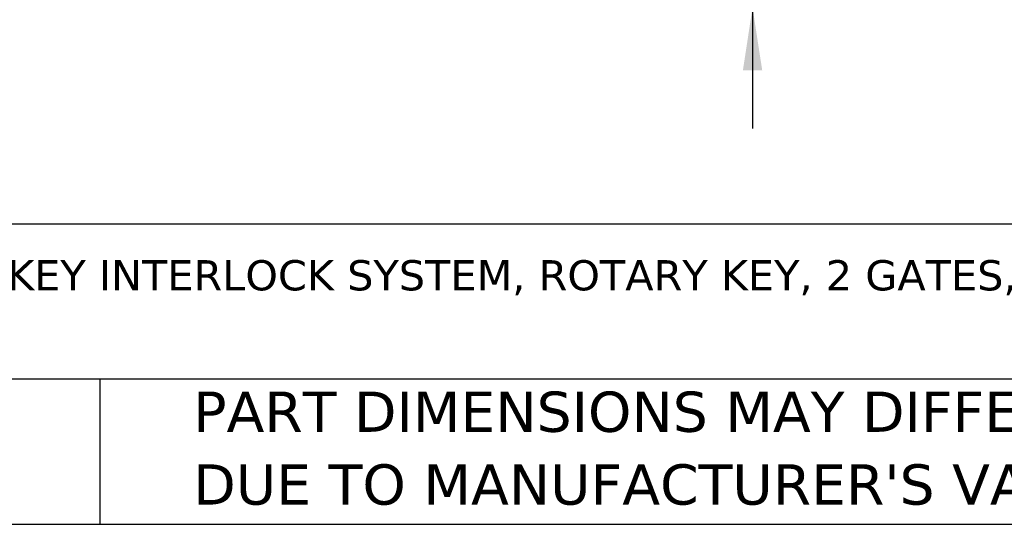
# Model space of a CAD drawing. Header units: millimetres. Extents: x 19 to 819, y 19 to 629.
# Tile 2 of 70: x 138 to 293, y 19 to 99. Entities that reach past the tile are written whole.
import ezdxf

# ---------------------------------------------------------------- set-up
doc = ezdxf.new("R2010")
doc.units = ezdxf.units.MM
doc.header["$LTSCALE"] = 3
doc.linetypes.add('SLD-Solid', pattern=[0])
doc.layers.add('DIMENSIONS', color=140, linetype='SLD-Solid', lineweight=25)
doc.layers.add('TEXT', color=140, linetype='SLD-Solid', lineweight=25)
doc.styles.add('SLDTEXTSTYLE0', font='VERDANA.TTF')
doc.dimstyles.new('SLDDIMSTYLE2', dxfattribs={"dimtxt": 6.474023, "dimasz": 9.906, "dimexe": 0, "dimexo": 0.0625, "dimgap": 1.618506, "dimtad": 0, "dimtih": 1, "dimtoh": 1, "dimrnd": 1e-09, "dimzin": 4, "dimdsep": 46, "dimtxsty": 'SLDTEXTSTYLE0', "dimsah": 1, "dimcen": 0.09, "dimadec": 0, "dimazin": 1, "dimtfac": 1, "dimtmove": 0, "dimatfit": 0, "dimfxl": 0, "dimfrac": 2, "dimtolj": 1, "dimtzin": 12, "dimarcsym": 0})

# ---------------------------------------------------------------- blocks, each defined once
blk = doc.blocks.new('SW_NOTE_0')
at = {"layer": 'TEXT', "color": 0, "insert": (0, 6.05), "char_height": 4.7625, "attachment_point": 1, "style": 'SLDTEXTSTYLE0'}
blk.add_mtext('IDEM SKORPION SERIES TRAPPED KEY INTERLOCK SYSTEM, ROTARY KEY, 2 GATES, PARTIAL BODY, A103 CODED, DIE-CAST ALUMINUM ', dxfattribs=at)
blk = doc.blocks.new('SW_NOTE_0_3')
at = {"layer": 'TEXT', "color": 0, "char_height": 6.35, "attachment_point": 1, "style": 'SLDTEXTSTYLE0'}
for s, insert in [('PART DIMENSIONS MAY DIFFER SLIGHTLY ', (0, 8.07)), ("DUE TO MANUFACTURER'S VARIANCES", (0, -3.4))]:
    blk.add_mtext(s, dxfattribs=dict(at, insert=insert))
blk = doc.blocks.new('_D_7')
at = {"layer": 'DIMENSIONS'}
for p, q in [((259.45, 148.56), (253.58, 148.56)), ((253.58, 148.56), (253.58, 121.53)), ((271.12, 148.56), (268.95, 148.56)), ((268.95, 148.56), (268.95, 138.27)), ((290.36, 148.56), (292.54, 148.56)), ((292.54, 148.56), (292.54, 138.27)), ((268.95, 138.27), (271.12, 138.27)), ((292.54, 138.27), (290.36, 138.27)), ((241.53, 121.53), (244.06, 121.53)), ((253.58, 100.53), (253.58, 81.48))]:
    blk.add_line(p, q, dxfattribs=at)
for points in [[(253.58, 121.53), (255.11, 131.44), (252.06, 131.44)], [(253.58, 100.53), (252.06, 90.62), (255.11, 90.62)]]:
    blk.add_solid(points, dxfattribs=at)
at = {"layer": 'DIMENSIONS', "char_height": 6.35, "attachment_point": 1, "style": 'SLDTEXTSTYLE0'}
for s, insert in [('21.0', (271.12, 158.08)), ('0.83', (271.12, 146.34))]:
    blk.add_mtext(s, dxfattribs=dict(at, insert=insert))

msp = doc.modelspace()

# ---------------------------------------------------------------- linework, layer by layer
at = {"layer": 'TEXT'}
for p, q in [((819.15, 66.3783), (19.05, 66.3783)), ((819.15, 41.91), (19.05, 41.91)), ((150.6349, 41.91), (150.6349, 19.05)), ((19.05, 19.05), (819.15, 19.05))]:
    msp.add_line(p, q, dxfattribs=at)

# ---------------------------------------------------------------- block references
for name, p in [('SW_NOTE_0', (23.8972, 54.6473)), ('SW_NOTE_0_3', (165.3579, 31.9064))]:
    msp.add_blockref(name, p, dxfattribs=at)

# ---------------------------------------------------------------- dimensions: what is measured, and where the dimension line sits
at = {"layer": 'DIMENSIONS'}
dim = msp.add_linear_dim(base=(253.5849, 121.5298), p1=(261.3434, 100.5298), p2=(257.3434, 121.5298), angle=90, dimstyle='SLDDIMSTYLE2', dxfattribs=at)
dim.commit()
dim.dimension.update_dxf_attribs({"geometry": '_D_7', "text_midpoint": (253.5849, 148.5627), "dimtype": 160})

doc.saveas('drawing.dxf')
